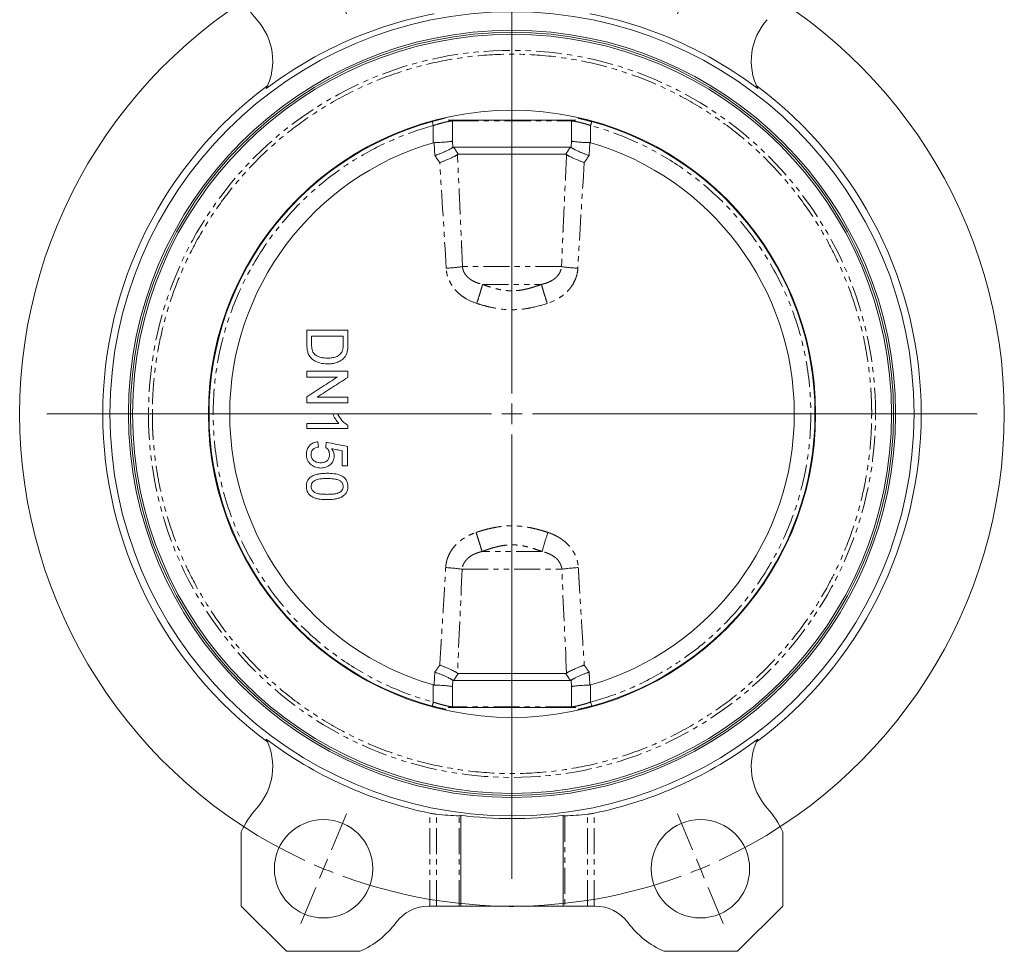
# Model space of a CAD drawing. Header units: millimetres. Extents: x 2 to 508, y -142 to 530.
# Tile 5 of 8: x 2 to 242, y 104 to 331. Entities that reach past the tile are written whole.
import ezdxf

# ---------------------------------------------------------------- set-up
doc = ezdxf.new("R2010")
doc.units = ezdxf.units.MM
doc.linetypes.add('PHANTOM', pattern=[12.7, 6.35, -1.27, 1.27, -1.27, 1.27, -1.27])

# ---------------------------------------------------------------- blocks, each defined once
blk = doc.blocks.new('SW_CENTERMARKSYMBOL_3')
at = {"color": 0, "linetype": 'Continuous', "lineweight": 0}
for p, q in [((-1.91, 4.62), (-5.55, 13.4)), ((93.76, 4.62), (97.39, 13.4)), ((45.92, -105.87), (45.92, 2.5)), ((0, 0), (-0.96, 2.31)), ((0, 0), (0.96, -2.31)), ((91.84, 0), (90.89, -2.31)), ((91.84, 0), (92.8, 2.31)), ((1.91, -4.62), (5.55, -13.4)), ((89.93, -4.62), (86.3, -13.4)), ((45.92, -110.87), (45.92, -108.37)), ((40.92, -110.87), (-67.44, -110.87)), ((45.92, -110.87), (43.42, -110.87)), ((45.92, -110.87), (45.92, -113.37)), ((45.92, -110.87), (48.42, -110.87)), ((50.92, -110.87), (159.29, -110.87)), ((45.92, -115.87), (45.92, -224.23)), ((1.91, -217.11), (5.55, -208.33)), ((89.93, -217.11), (86.3, -208.33)), ((0, -221.73), (0.96, -219.42)), ((91.84, -221.73), (90.89, -219.42)), ((0, -221.73), (-0.96, -224.04)), ((91.84, -221.73), (92.8, -224.04)), ((-1.91, -226.35), (-5.55, -235.13)), ((93.76, -226.35), (97.39, -235.13))]:
    blk.add_line(p, q, dxfattribs=at)
for start, end in [(69.8873, 110.1127), (112.5, 113.6937), (111.3063, 112.5), (67.5, 68.6937), (66.3063, 67.5), (114.8873, 245.1127), (294.8873, 65.1127), (246.3063, 247.5), (292.5, 293.6937), (247.5, 248.6937), (291.3063, 292.5), (249.8873, 290.1127)]:
    blk.add_arc((45.92, -110.87), 120, start, end, dxfattribs=at)

msp = doc.modelspace()

# ---------------------------------------------------------------- linework, layer by layer
at = {"color": 8, "linetype": 'PHANTOM', "lineweight": 0}
for p, q in [((102.67, 304.86), (102.67, 300.66)), ((107.35, 305.98), (136.35, 305.98)), ((107.35, 301.06), (107.35, 305.98)), ((136.35, 305.98), (136.35, 301.06)), ((141.02, 300.66), (141.02, 304.86)), ((107.35, 301.06), (107.41, 299.52)), ((136.35, 301.06), (136.28, 299.52)), ((133.92, 270.48), (109.78, 270.48)), ((114.66, 266.15), (129.04, 266.15)), ((129.18, 201.03), (114.52, 201.03)), ((109.7, 196.7), (134, 196.7)), ((102.67, 168.52), (102.67, 164.32)), ((107.35, 168.12), (107.41, 169.66)), ((107.35, 163.2), (107.35, 168.12)), ((136.35, 168.12), (136.28, 169.66)), ((136.35, 168.12), (136.35, 163.2)), ((141.02, 164.32), (141.02, 168.52)), ((136.35, 163.2), (107.35, 163.2)), ((101.81, 114.59), (101.81, 137.26)), ((103.44, 114.59), (103.44, 136.99)), ((140.25, 114.59), (140.25, 136.99)), ((141.89, 114.59), (141.89, 137.26)), ((108.99, 114.59), (108.99, 136.61)), ((134.71, 136.61), (134.71, 114.59)), ((121.19, 114.49), (121.19, 114.59))]:
    msp.add_line(p, q, dxfattribs=at)
at = {"color": 7, "linetype": 'Continuous', "lineweight": 15}
for p, q in [((105.52, 306.75), (105.59, 306.63)), ((106.28, 306.18), (121.85, 306.18)), ((121.85, 306.18), (137.41, 306.18)), ((136.08, 299.59), (107.61, 299.59)), ((134.92, 297.86), (108.77, 297.86)), ((78.17, 234.59), (79.35, 234.59)), ((71.85, 232.28), (71.85, 231)), ((74.67, 226.51), (74.54, 227.8)), ((76.59, 227.67), (76.46, 226.38)), ((80.44, 221.9), (81.72, 221.9)), ((108.77, 171.32), (134.92, 171.32)), ((107.61, 169.59), (136.08, 169.59)), ((106.28, 163), (137.41, 163)), ((138.18, 162.43), (138.11, 162.55)), ((109.35, 136.74), (109.35, 114.59)), ((134.35, 114.59), (134.35, 136.74)), ((55.85, 132.72), (55.85, 114.59)), ((187.85, 114.59), (187.85, 132.72)), ((55.85, 114.59), (66.85, 103.59)), ((101.57, 114.59), (101.81, 114.59)), ((101.81, 114.59), (103.44, 114.59)), ((103.44, 114.59), (108.99, 114.59)), ((108.99, 114.59), (109.35, 114.59)), ((109.35, 114.59), (134.35, 114.59)), ((120.87, 114.49), (120.87, 114.59)), ((121.19, 114.49), (122.05, 114.49)), ((122.05, 114.49), (122.05, 114.59)), ((122.05, 114.49), (122.26, 114.49)), ((122.26, 114.49), (122.26, 114.59)), ((122.72, 114.49), (122.72, 114.59)), ((134.35, 114.59), (134.71, 114.59)), ((134.71, 114.59), (140.25, 114.59)), ((140.25, 114.59), (141.89, 114.59)), ((141.89, 114.59), (142.12, 114.59)), ((176.85, 103.59), (187.85, 114.59)), ((66.85, 103.59), (84.79, 103.59)), ((158.9, 103.59), (176.85, 103.59))]:
    msp.add_line(p, q, dxfattribs=at)
at = {"color": 8, "linetype": 'PHANTOM', "lineweight": 0, "flags": 128}
for points in [[(102.41, 305.82), (102.41, 305.8), (102.43, 305.75), (102.45, 305.66), (102.49, 305.54), (102.53, 305.39), (102.57, 305.23), (102.62, 305.05), (102.67, 304.86)], [(107.37, 306.18), (107.36, 306.15), (107.35, 305.98)], [(136.33, 306.18), (136.33, 306.15), (136.35, 305.98)], [(141.29, 163.36), (141.28, 163.38), (141.26, 163.43), (141.24, 163.52), (141.21, 163.64), (141.17, 163.79), (141.12, 163.95), (141.07, 164.13), (141.02, 164.32)], [(107.37, 163), (107.36, 163.03), (107.35, 163.2)], [(136.33, 163), (136.33, 163.03), (136.35, 163.2)]]:
    msp.add_lwpolyline(points, dxfattribs=at)
at = {"color": 7, "linetype": 'Continuous', "lineweight": 15}
for centre, radius in [((121.85, 234.59), 98), ((121.85, 234.59), 93.5), ((121.85, 234.59), 93), ((121.85, 234.59), 74), ((75.92, 123.72), 12), ((167.77, 123.72), 12)]:
    msp.add_circle(centre, radius, dxfattribs=at)
for centre, radius, start, end in [((75.92, 345.46), 22, 204.1278, 222.2452), ((121.85, 234.59), 99.37, 101.0229, 127.061), ((121.85, 234.59), 99.37, 52.939, 78.9771), ((48.53, 320.58), 15, 333.5029, 42.2452), ((195.16, 320.58), 15, 137.7548, 206.4971), ((121.85, 234.59), 92.5, 0, 180), ((121.85, 234.59), 99.75, 126.6545, 233.3455), ((121.85, 234.59), 99.75, 306.6545, 53.3455), ((121.85, 234.59), 73.85, 102.7192, 180), ((121.85, 234.59), 73.85, 0, 77.2808), ((121.85, 234.59), 68.8, 106.1832, 253.8168), ((121.85, 234.59), 68.8, 286.1832, 73.8168), ((121.85, 234.59), 92.5, 180, 360), ((121.85, 234.59), 73.85, 180, 257.2808), ((121.85, 234.59), 73.85, 282.7192, 0), ((48.53, 148.6), 15, 317.7548, 26.4971), ((121.85, 234.59), 99.37, 232.939, 258.3649), ((121.85, 234.59), 99.37, 281.6351, 307.061), ((195.16, 148.6), 15, 153.5029, 222.2452), ((75.92, 123.72), 22, 137.7548, 155.8722), ((167.77, 123.72), 22, 24.1278, 42.2452), ((121.85, 234.59), 98.65, 262.7202, 277.2798), ((101.57, 104.59), 10, 90, 143.2767), ((142.12, 104.59), 10, 36.7233, 90), ((75.92, 123.72), 22, 293.7655, 323.2767), ((167.77, 123.72), 22, 216.7233, 246.2345)]:
    msp.add_arc(centre, radius, start, end, dxfattribs=at)
at = {"color": 8, "linetype": 'PHANTOM', "lineweight": 0}
for centre, radius, start, end in [((121.85, 234.59), 88.61, 0, 180), ((104.01, 308.66), 38.61, 272.6371, 278.5816), ((139.68, 308.66), 38.61, 261.4183, 267.3629), ((121.85, 234.59), 88.61, 180, 0), ((195.88, 183.06), 69.08, 160.8821, 164.9169), ((103.98, 160.92), 36.24, 80.9292, 87.3096), ((139.71, 160.92), 36.24, 92.6903, 99.0708)]:
    msp.add_arc(centre, radius, start, end, dxfattribs=at)
at = {"color": 7, "linetype": 'Continuous', "lineweight": 15}
for centre, start_param, end_param in [((112.98, 234.59), 4.615392, 4.671811), ((130.71, 234.59), 4.752967, 4.809386)]:
    msp.add_ellipse(centre, major_axis=(98.46, 0), ratio=0.995936, start_param=start_param, end_param=end_param, dxfattribs=at)
at = {"color": 8, "linetype": 'PHANTOM', "lineweight": 0}
for points, knots in [([(209.52, 234.59), (209.52, 234.9), (209.52, 235.53), (209.5, 236.47), (209.47, 237.42), (209.44, 238.36), (209.39, 239.3), (209.3, 240.93), (209.11, 243.24), (208.75, 246.29), (208.28, 249.4), (207.46, 253.72), (206.06, 259.3), (203.75, 266.16), (200.69, 273.19), (196.81, 280.31), (192.01, 287.4), (186.26, 294.3), (179.51, 300.86), (171.78, 306.88), (163.11, 312.17), (153.61, 316.53), (143.43, 319.79), (132.76, 321.81), (121.85, 322.49), (110.93, 321.81), (100.27, 319.79), (90.08, 316.53), (80.58, 312.17), (71.92, 306.88), (64.18, 300.86), (57.44, 294.3), (51.68, 287.4), (46.89, 280.31), (43, 273.19), (39.94, 266.16), (37.63, 259.3), (36.24, 253.72), (35.41, 249.4), (34.94, 246.29), (34.59, 243.24), (34.37, 240.62), (34.25, 238.36), (34.19, 236.47), (34.18, 235.22), (34.18, 234.59)], [0, 0, 0, 0, 0.003423, 0.006846, 0.010268, 0.013691, 0.017114, 0.020538, 0.031466, 0.042396, 0.054022, 0.06565, 0.090365, 0.116606, 0.144422, 0.173842, 0.204873, 0.237492, 0.271638, 0.307213, 0.344072, 0.382028, 0.42085, 0.460272, 0.5, 0.539728, 0.57915, 0.617972, 0.655928, 0.692787, 0.728362, 0.762509, 0.795127, 0.826158, 0.855578, 0.883394, 0.909636, 0.934351, 0.945977, 0.957605, 0.968533, 0.979463, 0.986308, 0.993153, 1, 1, 1, 1]), ([(102.67, 304.86), (99.85, 304.09), (96.94, 303.11), (91.02, 300.66), (88, 299.18), (81.98, 295.65), (78.97, 293.6), (73.1, 288.85), (70.24, 286.15), (64.85, 280.12), (62.32, 276.78), (57.78, 269.51), (55.78, 265.58), (52.48, 257.27), (51.19, 252.88), (49.45, 243.86), (49.01, 239.23), (49.01, 229.95), (49.45, 225.32), (51.19, 216.3), (52.48, 211.91), (55.78, 203.6), (57.78, 199.67), (62.32, 192.4), (64.85, 189.06), (70.24, 183.03), (73.1, 180.33), (78.97, 175.58), (81.98, 173.53), (88, 170), (91.02, 168.52), (96.94, 166.07), (99.85, 165.09), (102.67, 164.32)], [0, 0, 0, 0, 0.0625, 0.0625, 0.125, 0.125, 0.1875, 0.1875, 0.25, 0.25, 0.3125, 0.3125, 0.375, 0.375, 0.4375, 0.4375, 0.5, 0.5, 0.5625, 0.5625, 0.625, 0.625, 0.6875, 0.6875, 0.75, 0.75, 0.8125, 0.8125, 0.875, 0.875, 0.9375, 0.9375, 1, 1, 1, 1]), ([(107.35, 305.98), (107.26, 305.98), (107.15, 305.98), (106.89, 305.95), (106.75, 305.93), (106.44, 305.87), (106.26, 305.84), (105.89, 305.76), (105.69, 305.72), (105.28, 305.62), (105.06, 305.56), (104.61, 305.44), (104.37, 305.38), (103.66, 305.17), (103.17, 305.02), (102.67, 304.86)], [0, 0, 0, 0, 0.125, 0.125, 0.25, 0.25, 0.375, 0.375, 0.5, 0.5, 0.625, 0.625, 0.75, 0.75, 1, 1, 1, 1]), ([(141.02, 304.86), (140.77, 304.94), (140.53, 305.02), (140.04, 305.17), (139.79, 305.24), (139.31, 305.38), (139.08, 305.45), (138.63, 305.56), (138.41, 305.62), (137.99, 305.72), (137.8, 305.77), (137.43, 305.84), (137.25, 305.88), (136.78, 305.96), (136.53, 305.98), (136.35, 305.98)], [0, 0, 0, 0, 0.125, 0.125, 0.25, 0.25, 0.375, 0.375, 0.5, 0.5, 0.625, 0.625, 0.75, 0.75, 1, 1, 1, 1]), ([(137.96, 306.62), (138.46, 306.52), (139.5, 306.3), (140.68, 305.99), (141.29, 305.82)], [0, 0, 0, 0, 0.4830891, 1, 1, 1, 1]), ([(141.02, 304.86), (141.05, 304.97), (141.09, 305.09), (141.15, 305.33), (141.18, 305.44), (141.23, 305.63), (141.25, 305.7), (141.28, 305.8), (141.28, 305.82), (141.29, 305.82)], [0, 0, 0, 0, 0.25, 0.25, 0.5, 0.5, 0.75, 0.75, 1, 1, 1, 1]), ([(141.02, 164.32), (143.85, 165.09), (146.76, 166.07), (152.68, 168.52), (155.69, 170), (161.71, 173.53), (164.72, 175.58), (170.59, 180.33), (173.45, 183.03), (178.85, 189.06), (181.38, 192.4), (185.91, 199.67), (187.92, 203.6), (191.21, 211.91), (192.5, 216.3), (194.24, 225.32), (194.69, 229.95), (194.69, 239.23), (194.24, 243.86), (192.5, 252.88), (191.21, 257.27), (187.92, 265.58), (185.91, 269.51), (181.38, 276.78), (178.85, 280.12), (173.45, 286.15), (170.59, 288.85), (164.72, 293.6), (161.71, 295.65), (155.69, 299.18), (152.68, 300.66), (146.76, 303.11), (143.85, 304.09), (141.02, 304.86)], [0, 0, 0, 0, 0.0625, 0.0625, 0.125, 0.125, 0.1875, 0.1875, 0.25, 0.25, 0.3125, 0.3125, 0.375, 0.375, 0.4375, 0.4375, 0.5, 0.5, 0.5625, 0.5625, 0.625, 0.625, 0.6875, 0.6875, 0.75, 0.75, 0.8125, 0.8125, 0.875, 0.875, 0.9375, 0.9375, 1, 1, 1, 1]), ([(109.78, 270.48), (109.75, 271.22), (109.69, 272.72), (109.59, 274.98), (109.49, 277.25), (109.39, 279.54), (109.29, 281.84), (109.15, 284.88), (108.97, 288.67), (108.76, 293.21), (108.62, 296.26), (108.55, 297.79)], [0, 0, 0, 0, 0.081931, 0.164448, 0.247554, 0.331249, 0.415534, 0.50041, 0.665047, 0.831574, 1, 1, 1, 1]), ([(135.15, 297.79), (135.11, 297), (135.04, 295.44), (134.93, 293.1), (134.82, 290.77), (134.71, 288.46), (134.61, 286.17), (134.5, 283.88), (134.4, 281.62), (134.29, 279.36), (134.2, 277.12), (134.1, 274.89), (134.01, 272.68), (133.95, 271.21), (133.92, 270.48)], [0, 0, 0, 0, 0.086314, 0.172082, 0.257307, 0.341988, 0.426126, 0.509724, 0.592781, 0.675299, 0.757278, 0.838721, 0.919628, 1, 1, 1, 1]), ([(113.25, 261.52), (112.29, 261.84), (111.37, 262.24), (110.07, 263.02), (109.65, 263.31), (108.86, 263.94), (108.5, 264.29), (107.98, 264.84), (107.82, 265.03), (107.51, 265.43), (107.36, 265.64), (106.94, 266.27), (106.7, 266.71), (106.29, 267.62), (106.13, 268.1), (105.89, 269.09), (105.82, 269.58), (105.79, 270.09)], [0, 0, 0, 0, 0.25, 0.25, 0.375, 0.375, 0.5, 0.5, 0.5625, 0.5625, 0.625, 0.625, 0.75, 0.75, 0.875, 0.875, 1, 1, 1, 1]), ([(109.78, 270.48), (109.78, 270.41), (109.79, 270.28), (109.83, 270.09), (109.87, 269.9), (109.92, 269.71), (109.98, 269.53), (110.05, 269.34), (110.14, 269.16), (110.23, 268.98), (110.44, 268.61), (110.83, 268.09), (111.48, 267.51), (112.21, 267.03), (112.9, 266.7), (113.54, 266.46), (114.09, 266.29), (114.46, 266.19), (114.66, 266.15)], [0, 0, 0, 0, 0.027121, 0.054413, 0.081894, 0.109581, 0.137489, 0.165635, 0.194035, 0.222705, 0.251661, 0.373545, 0.501276, 0.623346, 0.750831, 0.832062, 0.915031, 1, 1, 1, 1]), ([(129.04, 266.15), (129.15, 266.17), (129.38, 266.23), (129.72, 266.32), (130.06, 266.43), (130.38, 266.54), (130.87, 266.73), (131.49, 267.03), (132.22, 267.51), (132.87, 268.1), (133.29, 268.66), (133.55, 269.13), (133.69, 269.45), (133.8, 269.79), (133.88, 270.13), (133.91, 270.36), (133.92, 270.48)], [0, 0, 0, 0, 0.0514568, 0.1021498, 0.1521355, 0.2014716, 0.2502151, 0.3779372, 0.5002198, 0.6280234, 0.749975, 0.8015404, 0.8522329, 0.9021445, 0.9513684, 1, 1, 1, 1]), ([(137.9, 270.09), (137.88, 269.58), (137.8, 269.08), (137.57, 268.11), (137.4, 267.63), (136.99, 266.7), (136.75, 266.26), (136.33, 265.63), (136.19, 265.43), (135.87, 265.03), (135.71, 264.84), (135.19, 264.28), (134.82, 263.94), (134.04, 263.31), (133.62, 263.02), (132.31, 262.23), (131.4, 261.83), (130.44, 261.52)], [0, 0, 0, 0, 0.125, 0.125, 0.25, 0.25, 0.375, 0.375, 0.4375, 0.4375, 0.5, 0.5, 0.625, 0.625, 0.75, 0.75, 1, 1, 1, 1]), ([(113.25, 261.52), (113.4, 261.97), (113.56, 262.44), (113.85, 263.38), (114, 263.84), (114.25, 264.69), (114.37, 265.07), (114.55, 265.71), (114.61, 265.96), (114.66, 266.15)], [0, 0, 0, 0, 0.25, 0.25, 0.5, 0.5, 0.75, 0.75, 1, 1, 1, 1]), ([(129.04, 266.15), (128.82, 266.07), (128.4, 265.91), (127.77, 265.7), (127.15, 265.5), (126.55, 265.32), (125.97, 265.16), (125.29, 264.99), (124.5, 264.82), (123.32, 264.64), (121.85, 264.54), (120.37, 264.64), (119.2, 264.82), (118.23, 265.03), (117.13, 265.31), (115.91, 265.69), (115.08, 265.99), (114.66, 266.15)], [0, 0, 0, 0, 0.0467097, 0.0917894, 0.1353392, 0.1774785, 0.218348, 0.258111, 0.3205617, 0.3808207, 0.5003899, 0.6190363, 0.6787039, 0.7405202, 0.8215512, 0.9076893, 1, 1, 1, 1]), ([(130.44, 261.52), (130.29, 261.97), (130.14, 262.44), (129.84, 263.38), (129.7, 263.84), (129.44, 264.69), (129.33, 265.07), (129.15, 265.71), (129.08, 265.96), (129.04, 266.15)], [0, 0, 0, 0, 0.25, 0.25, 0.5, 0.5, 0.75, 0.75, 1, 1, 1, 1]), ([(130.44, 261.52), (129.06, 261.07), (127.66, 260.68), (125.51, 260.26), (124.78, 260.15), (123.31, 260.01), (122.58, 259.97), (120.37, 259.97), (118.92, 260.12), (116.77, 260.53), (116.06, 260.7), (114.65, 261.08), (113.95, 261.29), (113.25, 261.52)], [0, 0, 0, 0, 0.25, 0.25, 0.375, 0.375, 0.5, 0.5, 0.75, 0.75, 0.875, 0.875, 1, 1, 1, 1]), ([(33.23, 234.59), (33.18, 234.59), (33.1, 234.59), (32.87, 234.59), (32.71, 234.59), (32.33, 234.59), (32.09, 234.59), (31.57, 234.59), (31.29, 234.59), (30.73, 234.59), (30.47, 234.59), (30.02, 234.59), (29.84, 234.59), (29.56, 234.59), (29.48, 234.59), (29.37, 234.59), (29.35, 234.59), (29.35, 234.59)], [0, 0, 0, 0, 0.125, 0.125, 0.25, 0.25, 0.375, 0.375, 0.5, 0.5, 0.625, 0.625, 0.75, 0.75, 0.875, 0.875, 1, 1, 1, 1]), ([(33.23, 234.59), (33.26, 234.59), (33.31, 234.59), (33.44, 234.59), (33.51, 234.59), (33.68, 234.59), (33.78, 234.59), (33.98, 234.59), (34.08, 234.59), (34.18, 234.59)], [0, 0, 0, 0, 0.25, 0.25, 0.5, 0.5, 0.75, 0.75, 1, 1, 1, 1]), ([(34.18, 234.59), (34.18, 234.28), (34.18, 233.65), (34.19, 232.71), (34.22, 231.76), (34.25, 230.82), (34.3, 229.88), (34.4, 228.25), (34.59, 225.94), (34.94, 222.89), (35.41, 219.78), (36.24, 215.46), (37.63, 209.88), (39.94, 203.02), (43, 195.99), (46.89, 188.87), (51.68, 181.78), (57.44, 174.88), (64.18, 168.32), (71.92, 162.3), (80.58, 157.01), (90.08, 152.65), (100.27, 149.39), (110.93, 147.37), (121.85, 146.69), (132.76, 147.37), (143.43, 149.39), (153.61, 152.65), (163.11, 157.01), (171.78, 162.3), (179.51, 168.32), (186.26, 174.88), (192.01, 181.78), (196.81, 188.87), (200.69, 195.99), (203.75, 203.02), (206.06, 209.88), (207.46, 215.46), (208.28, 219.78), (208.75, 222.89), (209.11, 225.94), (209.32, 228.56), (209.44, 230.82), (209.51, 232.71), (209.51, 233.96), (209.52, 234.59)], [0, 0, 0, 0, 0.003423, 0.006846, 0.010268, 0.013691, 0.017114, 0.020538, 0.031466, 0.042396, 0.054022, 0.06565, 0.090365, 0.116606, 0.144422, 0.173842, 0.204873, 0.237492, 0.271638, 0.307213, 0.344072, 0.382028, 0.42085, 0.460272, 0.5, 0.539728, 0.57915, 0.617972, 0.655928, 0.692787, 0.728362, 0.762509, 0.795127, 0.826158, 0.855578, 0.883394, 0.909636, 0.934351, 0.945977, 0.957605, 0.968533, 0.979463, 0.986308, 0.993153, 1, 1, 1, 1]), ([(210.46, 234.59), (210.43, 234.59), (210.38, 234.59), (210.26, 234.59), (210.18, 234.59), (210.01, 234.59), (209.91, 234.59), (209.72, 234.59), (209.61, 234.59), (209.52, 234.59)], [0, 0, 0, 0, 0.25, 0.25, 0.5, 0.5, 0.75, 0.75, 1, 1, 1, 1]), ([(210.46, 234.59), (210.52, 234.59), (210.6, 234.59), (210.83, 234.59), (210.98, 234.59), (211.37, 234.59), (211.6, 234.59), (212.12, 234.59), (212.41, 234.59), (212.96, 234.59), (213.23, 234.59), (213.68, 234.59), (213.86, 234.59), (214.13, 234.59), (214.22, 234.59), (214.33, 234.59), (214.35, 234.59), (214.35, 234.59)], [0, 0, 0, 0, 0.125, 0.125, 0.25, 0.25, 0.375, 0.375, 0.5, 0.5, 0.625, 0.625, 0.75, 0.75, 0.875, 0.875, 1, 1, 1, 1]), ([(113.09, 205.68), (113.27, 205.74), (113.63, 205.86), (114.17, 206.03), (114.7, 206.19), (115.42, 206.39), (116.31, 206.62), (117.76, 206.93), (119.6, 207.22), (121.84, 207.34), (124.08, 207.22), (125.92, 206.94), (127.37, 206.62), (128.45, 206.34), (129.53, 206.03), (130.24, 205.8), (130.61, 205.68)], [0, 0, 0, 0, 0.032003, 0.063511, 0.094559, 0.125184, 0.188286, 0.249785, 0.374369, 0.499986, 0.625057, 0.74951, 0.811148, 0.874395, 0.936272, 1, 1, 1, 1]), ([(105.68, 197.12), (105.69, 197.2), (105.7, 197.37), (105.73, 197.62), (105.76, 197.87), (105.8, 198.11), (105.85, 198.36), (105.94, 198.77), (106.1, 199.33), (106.37, 200.03), (106.7, 200.7), (107.22, 201.56), (108, 202.55), (108.91, 203.41), (109.72, 204.02), (110.35, 204.43), (111, 204.81), (111.68, 205.14), (112.37, 205.43), (112.85, 205.6), (113.09, 205.68)], [0, 0, 0, 0, 0.021064, 0.042002, 0.062836, 0.083583, 0.104262, 0.124891, 0.187756, 0.249828, 0.312639, 0.374719, 0.49973, 0.624557, 0.68716, 0.749663, 0.812134, 0.874811, 0.937144, 1, 1, 1, 1]), ([(114.52, 201.03), (114.47, 201.22), (114.41, 201.47), (114.23, 202.11), (114.11, 202.49), (113.85, 203.34), (113.7, 203.81), (113.4, 204.75), (113.24, 205.23), (113.09, 205.68)], [0, 0, 0, 0, 0.25, 0.25, 0.5, 0.5, 0.75, 0.75, 1, 1, 1, 1]), ([(130.61, 205.68), (130.73, 205.64), (130.96, 205.56), (131.32, 205.43), (131.67, 205.28), (132.12, 205.08), (132.69, 204.81), (133.34, 204.44), (133.97, 204.02), (134.77, 203.42), (135.69, 202.56), (136.47, 201.57), (136.98, 200.71), (137.32, 200.04), (137.59, 199.34), (137.78, 198.7), (137.9, 198.12), (137.97, 197.62), (138, 197.29), (138.01, 197.12)], [0, 0, 0, 0, 0.0314674, 0.0627705, 0.0939428, 0.1250185, 0.1873834, 0.2495417, 0.3122014, 0.3749598, 0.499451, 0.6246769, 0.6865416, 0.749133, 0.8111507, 0.8739593, 0.9156451, 0.9576073, 1, 1, 1, 1]), ([(114.52, 201.03), (114.74, 201.11), (115.17, 201.27), (115.81, 201.5), (116.43, 201.7), (117.03, 201.89), (117.62, 202.05), (118.31, 202.23), (119.1, 202.4), (120.01, 202.55), (120.9, 202.64), (121.8, 202.68), (122.7, 202.65), (123.6, 202.56), (124.5, 202.42), (125.51, 202.21), (126.63, 201.9), (127.88, 201.51), (128.73, 201.2), (129.18, 201.03)], [0, 0, 0, 0, 0.0465038, 0.0913541, 0.1346465, 0.1764958, 0.2170382, 0.2564329, 0.3181781, 0.3776467, 0.4377891, 0.4970087, 0.5561565, 0.6161441, 0.6760801, 0.7382893, 0.8197642, 0.9066372, 1, 1, 1, 1]), ([(114.52, 201.03), (114.4, 201.01), (114.17, 200.95), (113.84, 200.85), (113.51, 200.75), (113.19, 200.63), (112.71, 200.44), (112.09, 200.14), (111.37, 199.65), (110.73, 199.07), (110.31, 198.5), (110.06, 198.05), (109.92, 197.72), (109.81, 197.38), (109.73, 197.05), (109.71, 196.82), (109.7, 196.7)], [0, 0, 0, 0, 0.05144, 0.102133, 0.152134, 0.201501, 0.250289, 0.377897, 0.500248, 0.62794, 0.749995, 0.801521, 0.852202, 0.90212, 0.951358, 1, 1, 1, 1]), ([(134, 196.7), (133.99, 196.77), (133.98, 196.89), (133.95, 197.08), (133.91, 197.27), (133.86, 197.46), (133.79, 197.65), (133.72, 197.83), (133.64, 198.01), (133.55, 198.19), (133.34, 198.56), (132.95, 199.08), (132.32, 199.66), (131.59, 200.14), (130.91, 200.48), (130.29, 200.72), (129.74, 200.89), (129.37, 200.99), (129.18, 201.03)], [0, 0, 0, 0, 0.027128, 0.05443, 0.081921, 0.109616, 0.13753, 0.165677, 0.194071, 0.222728, 0.25166, 0.373653, 0.501277, 0.623441, 0.750841, 0.832111, 0.915078, 1, 1, 1, 1]), ([(104.23, 173.34), (104.28, 174.02), (104.36, 175.36), (104.48, 177.34), (104.63, 179.65), (104.79, 182.26), (104.98, 185.27), (105.16, 188.21), (105.35, 191.22), (105.52, 194.17), (105.63, 196.16), (105.68, 197.12)], [0, 0, 0, 0, 0.086326, 0.169659, 0.25, 0.378547, 0.499998, 0.628788, 0.75, 0.879093, 1, 1, 1, 1]), ([(138.01, 197.12), (138.05, 196.48), (138.12, 195.19), (138.23, 193.2), (138.37, 190.89), (138.53, 188.21), (138.71, 185.27), (138.9, 182.26), (139.08, 179.32), (139.27, 176.33), (139.4, 174.35), (139.46, 173.34)], [0, 0, 0, 0, 0.0796959, 0.1630279, 0.2500006, 0.3712119, 0.5000021, 0.6214537, 0.7500004, 0.8716333, 1, 1, 1, 1]), ([(103.04, 171.62), (103.24, 171.91), (103.64, 172.49), (104.04, 173.06), (104.23, 173.34)], [0, 0, 0, 0, 0.505893, 1, 1, 1, 1]), ([(139.46, 173.34), (139.66, 173.06), (140.06, 172.49), (140.45, 171.91), (140.65, 171.62)], [0, 0, 0, 0, 0.494107, 1, 1, 1, 1]), ([(102.86, 168.49), (102.89, 169.02), (102.95, 170.06), (103.01, 171.11), (103.04, 171.62)], [0, 0, 0, 0, 0.506665, 1, 1, 1, 1]), ([(140.65, 171.62), (140.68, 171.11), (140.74, 170.06), (140.8, 169.02), (140.83, 168.49)], [0, 0, 0, 0, 0.4933347, 1, 1, 1, 1]), ([(102.67, 164.32), (102.64, 164.21), (102.61, 164.09), (102.54, 163.85), (102.51, 163.74), (102.46, 163.55), (102.44, 163.48), (102.42, 163.38), (102.41, 163.36), (102.41, 163.36)], [0, 0, 0, 0, 0.25, 0.25, 0.5, 0.5, 0.75, 0.75, 1, 1, 1, 1]), ([(105.74, 162.56), (105.24, 162.66), (104.19, 162.88), (103.02, 163.19), (102.41, 163.36)], [0, 0, 0, 0, 0.4830893, 1, 1, 1, 1]), ([(102.67, 164.32), (102.92, 164.24), (103.17, 164.16), (103.66, 164.01), (103.9, 163.94), (104.38, 163.8), (104.61, 163.73), (105.06, 163.62), (105.28, 163.56), (105.7, 163.46), (105.9, 163.41), (106.27, 163.34), (106.44, 163.3), (106.92, 163.22), (107.17, 163.2), (107.35, 163.2)], [0, 0, 0, 0, 0.125, 0.125, 0.25, 0.25, 0.375, 0.375, 0.5, 0.5, 0.625, 0.625, 0.75, 0.75, 1, 1, 1, 1]), ([(136.35, 163.2), (136.44, 163.2), (136.55, 163.2), (136.8, 163.23), (136.94, 163.25), (137.26, 163.31), (137.43, 163.34), (137.8, 163.42), (138, 163.46), (138.42, 163.56), (138.63, 163.62), (139.08, 163.74), (139.32, 163.8), (140.04, 164.01), (140.52, 164.16), (141.02, 164.32)], [0, 0, 0, 0, 0.125, 0.125, 0.25, 0.25, 0.375, 0.375, 0.5, 0.5, 0.625, 0.625, 0.75, 0.75, 1, 1, 1, 1]), ([(141.29, 163.36), (140.68, 163.2), (139.5, 162.88), (138.46, 162.66), (137.96, 162.56)], [0, 0, 0, 0, 0.514285, 1, 1, 1, 1])]:
    msp.add_open_spline(points, degree=3, knots=knots, dxfattribs=at)
at = {"color": 7, "linetype": 'Continuous', "lineweight": 15}
for points, knots in [([(102.86, 300.69), (102.83, 300.69), (102.77, 300.69), (102.7, 300.67), (102.67, 300.66)], [0, 0, 0, 0, 0.494967, 1, 1, 1, 1]), ([(107.35, 301.06), (107.32, 301.05), (107.27, 301.04), (107.19, 301.03), (107.11, 301.01), (107.02, 301), (106.94, 300.99), (106.86, 300.97), (106.78, 300.96), (106.71, 300.95), (106.51, 300.93), (106.15, 300.89), (105.58, 300.84), (104.97, 300.79), (104.4, 300.76), (103.94, 300.74), (103.58, 300.72), (103.22, 300.71), (102.98, 300.7), (102.86, 300.69)], [0, 0, 0, 0, 0.0363671, 0.0706139, 0.1027402, 0.1327462, 0.1606317, 0.1863966, 0.210041, 0.2315648, 0.250968, 0.3824349, 0.5007492, 0.6290163, 0.7504004, 0.814213, 0.8770828, 0.9390113, 1, 1, 1, 1]), ([(140.83, 300.69), (140.77, 300.7), (140.63, 300.7), (140.42, 300.71), (140.22, 300.72), (140.01, 300.72), (139.81, 300.73), (139.6, 300.74), (139.24, 300.76), (138.73, 300.79), (138.11, 300.84), (137.54, 300.89), (137.15, 300.93), (136.88, 300.97), (136.7, 300.99), (136.51, 301.03), (136.4, 301.05), (136.35, 301.06)], [0, 0, 0, 0, 0.03474, 0.069787, 0.105141, 0.140803, 0.176774, 0.213053, 0.24964, 0.37102, 0.499295, 0.617604, 0.749079, 0.795711, 0.853076, 0.921174, 1, 1, 1, 1]), ([(141.02, 300.66), (140.99, 300.67), (140.93, 300.69), (140.86, 300.69), (140.83, 300.69)], [0, 0, 0, 0, 0.5050329, 1, 1, 1, 1]), ([(103.04, 297.56), (103.11, 297.58), (103.26, 297.63), (103.49, 297.71), (103.77, 297.81), (104.09, 297.93), (104.46, 298.07), (104.82, 298.22), (105.24, 298.39), (105.72, 298.6), (106.25, 298.85), (106.65, 299.05), (106.93, 299.21), (107.12, 299.32), (107.28, 299.43), (107.37, 299.49), (107.41, 299.52)], [0, 0, 0, 0, 0.0369892, 0.0788643, 0.1257443, 0.1879243, 0.2508922, 0.3321193, 0.3932698, 0.5007621, 0.6309362, 0.7504442, 0.8149953, 0.8781696, 0.9398653, 1, 1, 1, 1]), ([(108.55, 297.79), (108.52, 297.77), (108.46, 297.72), (108.35, 297.66), (108.24, 297.59), (108.11, 297.51), (107.97, 297.43), (107.74, 297.31), (107.36, 297.12), (106.82, 296.86), (106.22, 296.6), (105.69, 296.38), (105.25, 296.21), (104.92, 296.09), (104.58, 295.96), (104.35, 295.88), (104.23, 295.84)], [0, 0, 0, 0, 0.039854, 0.080435, 0.121723, 0.163697, 0.206331, 0.249594, 0.36903, 0.499383, 0.624691, 0.749303, 0.81207, 0.874135, 0.937288, 1, 1, 1, 1]), ([(135.15, 297.79), (135.18, 297.77), (135.24, 297.72), (135.34, 297.66), (135.46, 297.59), (135.58, 297.51), (135.72, 297.43), (135.96, 297.31), (136.33, 297.12), (136.87, 296.86), (137.48, 296.6), (138.01, 296.38), (138.44, 296.21), (138.78, 296.09), (139.12, 295.96), (139.35, 295.88), (139.46, 295.84)], [0, 0, 0, 0, 0.039849, 0.080437, 0.121737, 0.16372, 0.206352, 0.249594, 0.369105, 0.499383, 0.624691, 0.749303, 0.812105, 0.874135, 0.937217, 1, 1, 1, 1]), ([(136.28, 299.52), (136.3, 299.5), (136.35, 299.47), (136.44, 299.41), (136.53, 299.35), (136.63, 299.29), (136.74, 299.22), (136.86, 299.16), (137.08, 299.04), (137.45, 298.85), (138, 298.59), (138.61, 298.32), (139.16, 298.1), (139.61, 297.93), (139.95, 297.8), (140.3, 297.68), (140.54, 297.6), (140.65, 297.56)], [0, 0, 0, 0, 0.034172, 0.068864, 0.104064, 0.139756, 0.175923, 0.212546, 0.249603, 0.369112, 0.499304, 0.624646, 0.749107, 0.812059, 0.874246, 0.937322, 1, 1, 1, 1]), ([(71.85, 254.97), (72.51, 254.97), (73.84, 254.97), (75.84, 254.97), (77.84, 254.97), (79.85, 254.97), (81.18, 254.97), (81.85, 254.97)], [0, 0, 0, 0, 0.200004, 0.400002, 0.599998, 0.799996, 1, 1, 1, 1]), ([(71.85, 251.39), (71.85, 251.99), (71.85, 253.18), (71.85, 254.38), (71.85, 254.97)], [0, 0, 0, 0, 0.5, 1, 1, 1, 1]), ([(81.85, 254.97), (81.85, 254.4), (81.85, 253.27), (81.85, 252.13), (81.85, 251.56)], [0, 0, 0, 0, 0.5, 1, 1, 1, 1]), ([(80.69, 253.56), (80.05, 253.56), (78.77, 253.56), (76.85, 253.56), (74.92, 253.56), (73.64, 253.56), (73, 253.56)], [0, 0, 0, 0, 0.2500023, 0.5, 0.7499977, 1, 1, 1, 1]), ([(73, 253.56), (73, 253.22), (73, 252.53), (73, 251.85), (73, 251.5)], [0, 0, 0, 0, 0.5, 1, 1, 1, 1]), ([(80.69, 251.54), (80.69, 251.88), (80.69, 252.55), (80.69, 253.23), (80.69, 253.56)], [0, 0, 0, 0, 0.5, 1, 1, 1, 1]), ([(71.85, 251.39), (71.85, 251.06), (71.87, 250.74), (71.95, 250.09), (72.01, 249.77), (72.22, 249.14), (72.35, 248.85), (72.64, 248.44), (72.74, 248.31), (72.97, 248.08), (73.09, 247.97), (73.35, 247.76), (73.48, 247.67), (73.76, 247.5), (73.9, 247.42), (74.34, 247.21), (74.65, 247.1), (75.6, 246.83), (76.25, 246.78), (76.9, 246.77)], [0, 0, 0, 0, 0.125, 0.125, 0.25, 0.25, 0.375, 0.375, 0.4375, 0.4375, 0.5, 0.5, 0.5625, 0.5625, 0.625, 0.625, 0.75, 0.75, 1, 1, 1, 1]), ([(73.71, 249.14), (73.56, 249.29), (73.44, 249.46), (73.24, 249.84), (73.17, 250.04), (73.07, 250.45), (73.04, 250.66), (73.01, 251.08), (73, 251.29), (73, 251.5)], [0, 0, 0, 0, 0.25, 0.25, 0.5, 0.5, 0.75, 0.75, 1, 1, 1, 1]), ([(80.49, 249.88), (80.42, 249.72), (80.33, 249.57), (80.12, 249.29), (80, 249.16), (79.61, 248.81), (79.3, 248.62), (78.81, 248.43), (78.65, 248.38), (78.31, 248.3), (78.14, 248.27), (77.62, 248.2), (77.27, 248.18), (76.92, 248.18)], [0, 0, 0, 0, 0.125, 0.125, 0.25, 0.25, 0.5, 0.5, 0.625, 0.625, 0.75, 0.75, 1, 1, 1, 1]), ([(80.69, 251.54), (80.69, 251.26), (80.69, 250.98), (80.64, 250.56), (80.63, 250.42), (80.57, 250.15), (80.53, 250.02), (80.49, 249.88)], [0, 0, 0, 0, 0.5, 0.5, 0.75, 0.75, 1, 1, 1, 1]), ([(80.99, 248.33), (81.16, 248.55), (81.32, 248.77), (81.55, 249.26), (81.63, 249.52), (81.7, 249.79)], [0, 0, 0, 0, 0.5, 0.5, 1, 1, 1, 1]), ([(81.7, 249.79), (81.77, 250.08), (81.8, 250.37), (81.83, 250.82), (81.84, 250.96), (81.85, 251.26), (81.85, 251.41), (81.85, 251.56)], [0, 0, 0, 0, 0.5, 0.5, 0.75, 0.75, 1, 1, 1, 1]), ([(76.92, 248.18), (76.64, 248.18), (76.35, 248.2), (75.78, 248.25), (75.5, 248.3), (74.94, 248.43), (74.68, 248.53), (74.17, 248.79), (73.93, 248.95), (73.71, 249.14)], [0, 0, 0, 0, 0.25, 0.25, 0.5, 0.5, 0.75, 0.75, 1, 1, 1, 1]), ([(76.9, 246.77), (77.28, 246.77), (77.65, 246.8), (78.4, 246.9), (78.77, 246.98), (79.3, 247.16), (79.47, 247.23), (79.81, 247.4), (79.98, 247.49), (80.45, 247.8), (80.74, 248.05), (80.99, 248.33)], [0, 0, 0, 0, 0.25, 0.25, 0.5, 0.5, 0.625, 0.625, 0.75, 0.75, 1, 1, 1, 1]), ([(71.85, 243.56), (71.85, 243.8), (71.85, 244.27), (71.85, 244.74), (71.85, 244.97)], [0, 0, 0, 0, 0.5, 1, 1, 1, 1]), ([(71.85, 244.97), (72.51, 244.97), (73.84, 244.97), (75.84, 244.97), (77.84, 244.97), (79.85, 244.97), (81.18, 244.97), (81.85, 244.97)], [0, 0, 0, 0, 0.200004, 0.400002, 0.599998, 0.799996, 1, 1, 1, 1]), ([(81.85, 244.97), (81.85, 244.73), (81.85, 244.23), (81.85, 243.73), (81.85, 243.48)], [0, 0, 0, 0, 0.5, 1, 1, 1, 1]), ([(71.85, 238.77), (72.47, 239.17), (73.71, 239.97), (75.58, 241.17), (77.44, 242.37), (78.69, 243.16), (79.31, 243.56)], [0, 0, 0, 0, 0.250003, 0.5, 0.749997, 1, 1, 1, 1]), ([(79.31, 243.56), (78.69, 243.56), (77.44, 243.56), (75.58, 243.56), (73.71, 243.56), (72.47, 243.56), (71.85, 243.56)], [0, 0, 0, 0, 0.250002, 0.5, 0.749998, 1, 1, 1, 1]), ([(81.85, 243.48), (81.22, 243.08), (79.98, 242.29), (78.11, 241.09), (76.25, 239.89), (75.01, 239.09), (74.39, 238.69)], [0, 0, 0, 0, 0.250003, 0.5, 0.749997, 1, 1, 1, 1]), ([(71.85, 237.28), (71.85, 237.53), (71.85, 238.03), (71.85, 238.52), (71.85, 238.77)], [0, 0, 0, 0, 0.5, 1, 1, 1, 1]), ([(74.39, 238.69), (75.01, 238.69), (76.25, 238.69), (78.11, 238.69), (79.98, 238.69), (81.22, 238.69), (81.85, 238.69)], [0, 0, 0, 0, 0.250002, 0.5, 0.749998, 1, 1, 1, 1]), ([(81.85, 237.28), (81.18, 237.28), (79.85, 237.28), (77.84, 237.28), (75.84, 237.28), (73.84, 237.28), (72.51, 237.28), (71.85, 237.28)], [0, 0, 0, 0, 0.200004, 0.400002, 0.599998, 0.799996, 1, 1, 1, 1]), ([(78.17, 234.59), (78.34, 234.16), (78.55, 233.75), (79.04, 232.98), (79.32, 232.61), (79.64, 232.28)], [0, 0, 0, 0, 0.5, 0.5, 1, 1, 1, 1]), ([(81.85, 231.83), (81.57, 231.97), (81.31, 232.15), (80.82, 232.55), (80.6, 232.77), (79.98, 233.49), (79.64, 234.03), (79.35, 234.59)], [0, 0, 0, 0, 0.25, 0.25, 0.5, 0.5, 1, 1, 1, 1]), ([(71.85, 232.28), (72.5, 232.28), (73.79, 232.28), (75.74, 232.28), (77.69, 232.28), (78.99, 232.28), (79.64, 232.28)], [0, 0, 0, 0, 0.250002, 0.5, 0.749998, 1, 1, 1, 1]), ([(81.85, 231), (81.18, 231), (79.85, 231), (77.84, 231), (75.84, 231), (73.84, 231), (72.51, 231), (71.85, 231)], [0, 0, 0, 0, 0.2000039, 0.400002, 0.599998, 0.7999961, 1, 1, 1, 1]), ([(74.54, 227.8), (74.15, 227.75), (73.78, 227.67), (73.24, 227.43), (73.07, 227.34), (72.76, 227.11), (72.61, 226.98), (72.35, 226.69), (72.24, 226.54), (72.04, 226.2), (71.96, 226.02), (71.77, 225.47), (71.73, 225.08), (71.72, 224.69)], [0, 0, 0, 0, 0.25, 0.25, 0.375, 0.375, 0.5, 0.5, 0.625, 0.625, 0.75, 0.75, 1, 1, 1, 1]), ([(72.87, 224.68), (72.88, 224.92), (72.9, 225.15), (73.03, 225.49), (73.08, 225.6), (73.21, 225.79), (73.29, 225.89), (73.55, 226.13), (73.76, 226.24), (74.2, 226.42), (74.43, 226.47), (74.67, 226.51)], [0, 0, 0, 0, 0.25, 0.25, 0.375, 0.375, 0.5, 0.5, 0.75, 0.75, 1, 1, 1, 1]), ([(76.46, 226.38), (76.6, 226.29), (76.73, 226.18), (76.96, 225.94), (77.06, 225.8), (77.22, 225.51), (77.28, 225.34), (77.34, 225.01), (77.35, 224.84), (77.36, 224.67)], [0, 0, 0, 0, 0.25, 0.25, 0.5, 0.5, 0.75, 0.75, 1, 1, 1, 1]), ([(76.59, 227.67), (77.44, 227.5), (79.15, 227.15), (80.86, 226.81), (81.72, 226.64)], [0, 0, 0, 0, 0.5, 1, 1, 1, 1]), ([(80.44, 225.59), (80, 225.68), (79.14, 225.85), (78.28, 226.02), (77.85, 226.1)], [0, 0, 0, 0, 0.5000005, 1, 1, 1, 1]), ([(78.51, 224.32), (78.51, 224.65), (78.45, 224.96), (78.22, 225.57), (78.04, 225.84), (77.85, 226.1)], [0, 0, 0, 0, 0.5, 0.5, 1, 1, 1, 1]), ([(81.72, 226.64), (81.72, 225.85), (81.72, 224.27), (81.72, 222.69), (81.72, 221.9)], [0, 0, 0, 0, 0.5, 1, 1, 1, 1]), ([(71.72, 224.69), (71.72, 224.44), (71.75, 224.2), (71.84, 223.73), (71.91, 223.49), (72.12, 223.05), (72.25, 222.85), (72.57, 222.47), (72.74, 222.3), (72.93, 222.15)], [0, 0, 0, 0, 0.25, 0.25, 0.5, 0.5, 0.75, 0.75, 1, 1, 1, 1]), ([(75.2, 222.67), (74.91, 222.67), (74.63, 222.7), (74.08, 222.85), (73.8, 222.97), (73.35, 223.33), (73.16, 223.56), (72.92, 224.09), (72.88, 224.39), (72.87, 224.68)], [0, 0, 0, 0, 0.25, 0.25, 0.5, 0.5, 0.75, 0.75, 1, 1, 1, 1]), ([(77.36, 224.67), (77.35, 224.39), (77.33, 224.12), (77.19, 223.72), (77.13, 223.59), (76.97, 223.36), (76.88, 223.25), (76.56, 222.98), (76.3, 222.85), (75.9, 222.74), (75.76, 222.71), (75.48, 222.68), (75.34, 222.67), (75.2, 222.67)], [0, 0, 0, 0, 0.25, 0.25, 0.375, 0.375, 0.5, 0.5, 0.75, 0.75, 0.875, 0.875, 1, 1, 1, 1]), ([(75.28, 221.38), (75.68, 221.39), (76.08, 221.44), (76.66, 221.62), (76.85, 221.71), (77.2, 221.91), (77.37, 222.03), (77.68, 222.29), (77.82, 222.44), (78.07, 222.76), (78.18, 222.94), (78.35, 223.31), (78.41, 223.51), (78.49, 223.91), (78.51, 224.11), (78.51, 224.32)], [0, 0, 0, 0, 0.25, 0.25, 0.375, 0.375, 0.5, 0.5, 0.625, 0.625, 0.75, 0.75, 0.875, 0.875, 1, 1, 1, 1]), ([(80.44, 221.9), (80.44, 222.51), (80.44, 223.75), (80.44, 224.98), (80.44, 225.59)], [0, 0, 0, 0, 0.5, 1, 1, 1, 1]), ([(72.93, 222.15), (73.1, 222.02), (73.28, 221.91), (73.65, 221.71), (73.84, 221.63), (74.24, 221.51), (74.44, 221.46), (74.86, 221.4), (75.07, 221.39), (75.28, 221.38)], [0, 0, 0, 0, 0.25, 0.25, 0.5, 0.5, 0.75, 0.75, 1, 1, 1, 1]), ([(72.68, 219.13), (72.52, 218.99), (72.38, 218.84), (72.13, 218.51), (72.02, 218.32), (71.78, 217.74), (71.73, 217.32), (71.72, 216.9)], [0, 0, 0, 0, 0.25, 0.25, 0.5, 0.5, 1, 1, 1, 1]), ([(76.78, 220.1), (76.42, 220.1), (76.06, 220.09), (75.35, 220.03), (75, 219.99), (74.3, 219.85), (73.95, 219.75), (73.29, 219.5), (72.98, 219.34), (72.68, 219.13)], [0, 0, 0, 0, 0.25, 0.25, 0.5, 0.5, 0.75, 0.75, 1, 1, 1, 1]), ([(72.87, 216.9), (72.88, 217), (72.89, 217.1), (72.92, 217.3), (72.95, 217.4), (73.07, 217.69), (73.18, 217.86), (73.46, 218.15), (73.62, 218.28), (73.98, 218.48), (74.17, 218.54), (74.57, 218.65), (74.77, 218.69), (75.17, 218.75), (75.37, 218.77), (75.97, 218.81), (76.38, 218.82), (76.78, 218.82)], [0, 0, 0, 0, 0.0625, 0.0625, 0.125, 0.125, 0.25, 0.25, 0.375, 0.375, 0.5, 0.5, 0.625, 0.625, 0.75, 0.75, 1, 1, 1, 1]), ([(81.85, 216.9), (81.84, 217.18), (81.81, 217.46), (81.67, 218.01), (81.56, 218.28), (81.26, 218.75), (81.05, 218.97), (80.61, 219.31), (80.36, 219.46), (79.58, 219.8), (79.02, 219.94), (77.91, 220.08), (77.34, 220.1), (76.78, 220.1)], [0, 0, 0, 0, 0.125, 0.125, 0.25, 0.25, 0.375, 0.375, 0.5, 0.5, 0.75, 0.75, 1, 1, 1, 1]), ([(76.78, 218.82), (77.33, 218.81), (77.89, 218.8), (78.71, 218.69), (78.98, 218.64), (79.51, 218.49), (79.77, 218.38), (80.01, 218.24)], [0, 0, 0, 0, 0.5, 0.5, 0.75, 0.75, 1, 1, 1, 1]), ([(71.72, 216.9), (71.72, 216.61), (71.75, 216.33), (71.89, 215.79), (72, 215.51), (72.31, 215.04), (72.51, 214.83), (72.95, 214.48), (73.2, 214.34), (73.72, 214.11), (73.98, 214.02), (74.53, 213.88), (74.81, 213.83), (75.65, 213.71), (76.21, 213.7), (76.78, 213.69)], [0, 0, 0, 0, 0.125, 0.125, 0.25, 0.25, 0.375, 0.375, 0.5, 0.5, 0.625, 0.625, 0.75, 0.75, 1, 1, 1, 1]), ([(76.78, 214.97), (76.38, 214.98), (75.97, 214.98), (75.17, 215.04), (74.77, 215.1), (74.18, 215.25), (73.99, 215.33), (73.63, 215.52), (73.46, 215.64), (73.19, 215.94), (73.07, 216.11), (72.91, 216.48), (72.88, 216.69), (72.87, 216.9)], [0, 0, 0, 0, 0.25, 0.25, 0.5, 0.5, 0.625, 0.625, 0.75, 0.75, 0.875, 0.875, 1, 1, 1, 1]), ([(80.69, 216.91), (80.69, 216.71), (80.66, 216.5), (80.51, 216.12), (80.39, 215.95), (80.11, 215.65), (79.95, 215.53), (79.59, 215.33), (79.4, 215.26), (79, 215.15), (78.8, 215.11), (78.4, 215.05), (78.2, 215.03), (77.59, 214.98), (77.19, 214.98), (76.78, 214.97)], [0, 0, 0, 0, 0.125, 0.125, 0.25, 0.25, 0.375, 0.375, 0.5, 0.5, 0.625, 0.625, 0.75, 0.75, 1, 1, 1, 1]), ([(76.78, 213.69), (77.34, 213.7), (77.9, 213.71), (78.73, 213.82), (79, 213.88), (79.55, 214.03), (79.82, 214.12), (80.34, 214.34), (80.59, 214.48), (81.04, 214.82), (81.25, 215.02), (81.56, 215.5), (81.67, 215.77), (81.82, 216.33), (81.84, 216.61), (81.85, 216.9)], [0, 0, 0, 0, 0.25, 0.25, 0.375, 0.375, 0.5, 0.5, 0.625, 0.625, 0.75, 0.75, 0.875, 0.875, 1, 1, 1, 1]), ([(80.01, 218.24), (80.11, 218.16), (80.2, 218.07), (80.38, 217.88), (80.46, 217.78), (80.64, 217.43), (80.69, 217.17), (80.69, 216.91)], [0, 0, 0, 0, 0.25, 0.25, 0.5, 0.5, 1, 1, 1, 1]), ([(108.55, 171.39), (108.52, 171.41), (108.46, 171.46), (108.35, 171.52), (108.24, 171.59), (108.11, 171.67), (107.97, 171.75), (107.74, 171.87), (107.36, 172.06), (106.82, 172.32), (106.22, 172.58), (105.69, 172.8), (105.25, 172.97), (104.92, 173.09), (104.58, 173.22), (104.35, 173.3), (104.23, 173.34)], [0, 0, 0, 0, 0.039849, 0.080437, 0.121737, 0.16372, 0.206352, 0.249594, 0.369104, 0.499383, 0.624691, 0.749303, 0.812105, 0.874135, 0.937217, 1, 1, 1, 1]), ([(139.46, 173.34), (139.39, 173.31), (139.25, 173.26), (139.02, 173.18), (138.75, 173.08), (138.44, 172.97), (137.98, 172.78), (137.45, 172.57), (136.85, 172.3), (136.33, 172.06), (135.93, 171.86), (135.65, 171.71), (135.46, 171.59), (135.29, 171.49), (135.19, 171.43), (135.15, 171.39)], [0, 0, 0, 0, 0.03696, 0.078879, 0.125882, 0.187902, 0.250717, 0.393222, 0.500633, 0.630907, 0.750429, 0.815057, 0.878269, 0.93995, 1, 1, 1, 1]), ([(107.41, 169.66), (107.39, 169.68), (107.34, 169.71), (107.26, 169.77), (107.16, 169.83), (107.06, 169.89), (106.95, 169.96), (106.83, 170.02), (106.61, 170.14), (106.25, 170.33), (105.7, 170.59), (105.08, 170.86), (104.53, 171.08), (104.09, 171.25), (103.74, 171.38), (103.39, 171.5), (103.16, 171.58), (103.04, 171.62)], [0, 0, 0, 0, 0.034172, 0.068864, 0.104064, 0.139756, 0.175923, 0.212546, 0.249603, 0.369112, 0.499304, 0.624646, 0.749107, 0.812059, 0.874246, 0.937322, 1, 1, 1, 1]), ([(140.65, 171.62), (140.59, 171.6), (140.44, 171.55), (140.2, 171.47), (139.92, 171.37), (139.61, 171.25), (139.24, 171.11), (138.88, 170.96), (138.45, 170.79), (137.97, 170.58), (137.45, 170.33), (137.05, 170.13), (136.77, 169.97), (136.58, 169.86), (136.41, 169.75), (136.32, 169.69), (136.28, 169.66)], [0, 0, 0, 0, 0.036989, 0.078864, 0.125744, 0.187924, 0.250892, 0.332119, 0.39327, 0.500762, 0.630936, 0.750444, 0.814995, 0.87817, 0.939865, 1, 1, 1, 1]), ([(102.67, 168.52), (102.7, 168.51), (102.77, 168.49), (102.83, 168.49), (102.86, 168.49)], [0, 0, 0, 0, 0.505033, 1, 1, 1, 1]), ([(102.86, 168.49), (102.93, 168.48), (103.06, 168.48), (103.27, 168.47), (103.47, 168.46), (103.68, 168.46), (103.89, 168.45), (104.09, 168.44), (104.45, 168.42), (104.97, 168.39), (105.58, 168.34), (106.15, 168.29), (106.54, 168.25), (106.81, 168.21), (106.99, 168.19), (107.18, 168.15), (107.29, 168.13), (107.35, 168.12)], [0, 0, 0, 0, 0.0347397, 0.0697866, 0.1051411, 0.1408035, 0.1767739, 0.2130528, 0.2496403, 0.3710196, 0.4992945, 0.617604, 0.7490787, 0.7957105, 0.8530762, 0.9211736, 1, 1, 1, 1]), ([(136.35, 168.12), (136.37, 168.13), (136.42, 168.14), (136.5, 168.15), (136.59, 168.17), (136.67, 168.18), (136.76, 168.19), (136.84, 168.21), (136.91, 168.22), (136.99, 168.23), (137.19, 168.25), (137.54, 168.29), (138.11, 168.34), (138.73, 168.39), (139.29, 168.42), (139.75, 168.44), (140.11, 168.46), (140.47, 168.47), (140.71, 168.48), (140.83, 168.49)], [0, 0, 0, 0, 0.036367, 0.070614, 0.10274, 0.132746, 0.160632, 0.186397, 0.210041, 0.231565, 0.250968, 0.382435, 0.500749, 0.629016, 0.7504, 0.814213, 0.877083, 0.939011, 1, 1, 1, 1]), ([(140.83, 168.49), (140.86, 168.49), (140.93, 168.49), (140.99, 168.51), (141.02, 168.52)], [0, 0, 0, 0, 0.494967, 1, 1, 1, 1]), ([(103.44, 136.99), (103.35, 137), (103.24, 137.01), (103, 137.05), (102.87, 137.07), (102.58, 137.11), (102.43, 137.14), (102.12, 137.2), (101.97, 137.23), (101.81, 137.26)], [0, 0, 0, 0, 0.25, 0.25, 0.5, 0.5, 0.75, 0.75, 1, 1, 1, 1]), ([(141.89, 137.26), (141.73, 137.23), (141.57, 137.2), (141.26, 137.14), (141.11, 137.11), (140.83, 137.07), (140.69, 137.05), (140.45, 137.01), (140.34, 137), (140.25, 136.99)], [0, 0, 0, 0, 0.25, 0.25, 0.5, 0.5, 0.75, 0.75, 1, 1, 1, 1]), ([(109.35, 136.64), (109.35, 136.62), (109.32, 136.62), (109.19, 136.61), (109.1, 136.61), (108.99, 136.61)], [0, 0, 0, 0, 0.5, 0.5, 1, 1, 1, 1]), ([(134.71, 136.61), (134.59, 136.61), (134.5, 136.61), (134.38, 136.62), (134.35, 136.62), (134.35, 136.64)], [0, 0, 0, 0, 0.5, 0.5, 1, 1, 1, 1])]:
    msp.add_open_spline(points, degree=3, knots=knots, dxfattribs=at)
at = {"color": 8, "linetype": 'PHANTOM', "lineweight": 0}
for points in [[(103.04, 297.56), (102.98, 298.6), (102.92, 299.65), (102.86, 300.69)], [(140.83, 300.69), (140.77, 299.65), (140.71, 298.6), (140.65, 297.56)], [(107.61, 299.59), (108, 299.01), (108.38, 298.43), (108.77, 297.86)], [(134.92, 297.86), (135.31, 298.43), (135.69, 299.01), (136.08, 299.59)], [(104.23, 295.84), (103.83, 296.41), (103.43, 296.98), (103.04, 297.56)], [(105.79, 270.09), (105.33, 278.7), (104.76, 287.29), (104.23, 295.84)], [(139.46, 295.84), (138.93, 287.29), (138.36, 278.7), (137.9, 270.09)], [(140.65, 297.56), (140.26, 296.98), (139.86, 296.41), (139.46, 295.84)], [(109.7, 196.7), (109.35, 188.24), (108.93, 179.8), (108.55, 171.39)], [(135.15, 171.39), (134.76, 179.8), (134.35, 188.24), (134, 196.7)], [(108.77, 171.32), (108.38, 170.75), (108, 170.17), (107.61, 169.59)], [(136.08, 169.59), (135.69, 170.17), (135.31, 170.75), (134.92, 171.32)]]:
    msp.add_open_spline(points, degree=3, dxfattribs=at)
at = {"color": 7, "linetype": 'Continuous', "lineweight": 15}
for points in [[(107.41, 299.52), (107.48, 299.57), (107.54, 299.59), (107.61, 299.59)], [(108.77, 297.86), (108.69, 297.86), (108.62, 297.84), (108.55, 297.79)], [(135.15, 297.79), (135.08, 297.84), (135, 297.86), (134.92, 297.86)], [(136.08, 299.59), (136.15, 299.59), (136.22, 299.57), (136.28, 299.52)], [(81.85, 238.69), (81.85, 238.46), (81.85, 237.99), (81.85, 237.52), (81.85, 237.28)], [(81.85, 231), (81.85, 231.28), (81.85, 231.55), (81.85, 231.83)], [(108.55, 171.39), (108.62, 171.34), (108.69, 171.32), (108.77, 171.32)], [(134.92, 171.32), (135, 171.32), (135.08, 171.34), (135.15, 171.39)], [(107.61, 169.59), (107.54, 169.59), (107.48, 169.61), (107.41, 169.66)], [(136.28, 169.66), (136.22, 169.61), (136.15, 169.59), (136.08, 169.59)]]:
    msp.add_open_spline(points, degree=3, dxfattribs=at)

# ---------------------------------------------------------------- block references
at = {"color": 7, "linetype": 'Continuous', "lineweight": 0}
msp.add_blockref('SW_CENTERMARKSYMBOL_3', (75.92, 345.46), dxfattribs=at)

doc.saveas('drawing.dxf')
